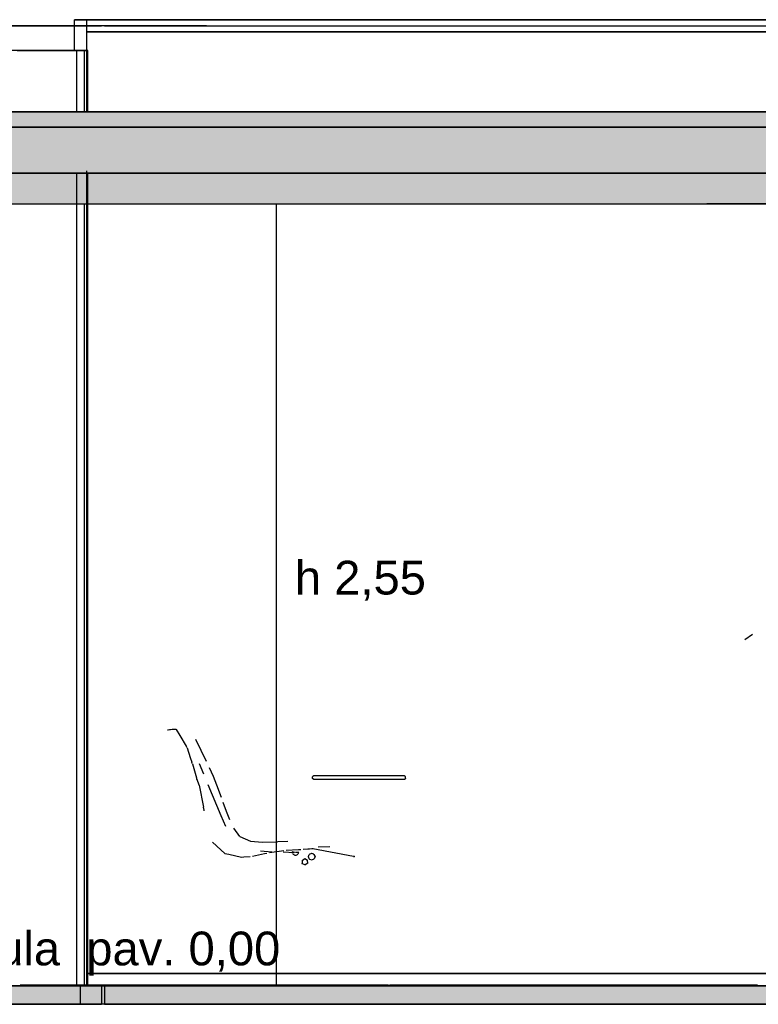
# Model space of a CAD drawing. Header units: millimetres. Extents: x -8297 to 34045, y -61360 to 6071.
# Tile 15 of 68: x 15863 to 18270, y -50060 to -46850. Entities that reach past the tile are written whole.
import ezdxf
from ezdxf.enums import TextEntityAlignment as Align

# ---------------------------------------------------------------- set-up
doc = ezdxf.new("R2010")
doc.units = ezdxf.units.MM
for name, color, linetype in [('S-QUOTE', 40, 'Continuous'), ('S-TAGLIO-ARR', 9, 'Continuous'), ('S-TAGLIO-CS', 9, 'Continuous'), ('S-TAGLIO-PAV', 33, 'Continuous'), ('S-TAGLIO-SOFF', 8, 'Continuous'), ('S-TESTI', 7, 'Continuous'), ('S-VISTA', 8, 'Continuous'), ('S-VISTA-ARREDI', 9, 'Continuous')]:
    doc.layers.add(name, color=color, linetype=linetype)
doc.styles.add('VISIO', font='arial.ttf')

msp = doc.modelspace()

# ---------------------------------------------------------------- hatches: boundary and pattern name
at = {"layer": 'S-TAGLIO-CS'}
for points in [[(14856, -47200), (13656, -47200), (13640, -47200), (13624, -47200), (13624, -47150), (18844, -47150), (18876, -47150), (18876, -47200), (18860, -47200), (14856, -47200)], [(13656, -47200), (14856, -47200), (18860, -47200), (18876, -47200), (18876, -47350), (18860, -47350), (18834, -47350), (18306, -47350), (18262, -47350), (17644, -47350), (14162, -47350), (14002, -47350), (13956, -47350), (13944, -47350), (13660, -47350), (13640, -47350), (13624, -47350), (13624, -47200), (13640, -47200), (13656, -47200)], [(18834, -47450), (18306, -47450), (18262, -47450), (18102, -47450), (14002, -47450), (13956, -47450), (13944, -47450), (13660, -47450), (13276, -47450), (13276, -47424), (13276, -47350), (13624, -47350), (13640, -47350), (13660, -47350), (13944, -47350), (13956, -47350), (14002, -47350), (14162, -47350), (17644, -47350), (18262, -47350), (18306, -47350), (18834, -47350), (18860, -47350), (18876, -47350), (19224, -47350), (19224, -47364), (19224, -47450), (18834, -47450)]]:
    msp.add_hatch(color=9, dxfattribs=at).paths.add_polyline_path(points)
at = {"layer": 'S-TAGLIO-PAV'}
for points in [[(11410, -50060), (11410, -50040), (11410, -50000), (11766, -50000), (12252, -50000), (12254, -50000), (12256, -50000), (13456, -50000), (13458, -50000), (13460, -50000), (14176, -50000), (14660, -50000), (14662, -50000), (14802, -50000), (15460, -50000), (15862, -50000), (15864, -50000), (16360, -50000), (16472, -50000), (17064, -50000), (17066, -50000), (17068, -50000), (18268, -50000), (18270, -50000), (18272, -50000), (19230, -50000), (19230, -50008), (19230, -50060), (16472, -50060), (16360, -50060), (15582, -50060), (14856, -50060), (13860, -50060), (13668, -50060), (13432, -50060), (13170, -50060), (12926, -50060), (12854, -50060), (12716, -50060), (11410, -50060)], [(17064, -50000), (16472, -50000), (16360, -50000), (15864, -50000), (15864, -49998), (15976, -49998), (16488, -49998), (16568, -49998), (17064, -49998), (17064, -50000)], [(18268, -50000), (17068, -50000), (17068, -49998), (17968, -49998), (18268, -49998), (18268, -50000)]]:
    msp.add_hatch(color=33, dxfattribs=at).paths.add_polyline_path(points)

# ---------------------------------------------------------------- linework, layer by layer
at = {"layer": 'S-QUOTE'}
msp.add_line((16700, -49998), (16700, -47450), dxfattribs=at)
at = {"layer": 'S-TAGLIO-ARR'}
for p, q in [((18226.3, -48871.2), (18251.2, -48853.1)), ((16345.3, -49165), (16346.7, -49165)), ((16346.7, -49165), (16351.3, -49164.3)), ((16351.3, -49164.3), (16352.7, -49164)), ((16352.7, -49164), (16354.2, -49164)), ((16354.2, -49164), (16359.9, -49163.4)), ((16359.9, -49163.4), (16361, -49163)), ((16361, -49163), (16362.4, -49163)), ((16362.4, -49163), (16371.8, -49163)), ((16372, -49163), (16372.8, -49164.4)), ((16372.8, -49164.4), (16385.3, -49183.9)), ((16385.3, -49183.9), (16406.3, -49218.6)), ((16406.6, -49219.9), (16406.3, -49218.6)), ((16408.7, -49224), (16406.6, -49219.9)), ((16408.7, -49224), (16418.9, -49255.4)), ((16418.9, -49255.4), (16424.3, -49270.6)), ((16424.6, -49271.6), (16424.3, -49270.6)), ((16426, -49275.7), (16424.6, -49271.6)), ((16426, -49275.7), (16435.5, -49306.4)), ((16435.5, -49306.4), (16440, -49321.6)), ((16440.3, -49322.9), (16440, -49321.6)), ((16441, -49327), (16440.3, -49322.9)), ((16441, -49327), (16441.3, -49327.6)), ((16448.5, -49346.1), (16441.3, -49327.6)), ((16817, -49318), (16820.3, -49314.7)), ((16817, -49319), (16817, -49318)), ((16817, -49324), (16817, -49319)), ((16820.3, -49326.5), (16817, -49324)), ((16820.3, -49314.7), (16821, -49314)), ((16821, -49327), (16820.3, -49326.5)), ((16821, -49314), (16826.1, -49314)), ((16826.1, -49327), (16821, -49327)), ((16826.1, -49314), (16842, -49314)), ((16842, -49327), (16826.1, -49327)), ((16842, -49314), (16853.4, -49314)), ((16853.4, -49327), (16842, -49327)), ((16853.4, -49314), (16857.8, -49314)), ((16857.8, -49327), (16853.4, -49327)), ((16857.8, -49314), (16862, -49314)), ((16862, -49327), (16857.8, -49327)), ((16862, -49314), (16891.6, -49314)), ((16891.6, -49327), (16862, -49327)), ((16891.6, -49314), (16899.6, -49314)), ((16899.6, -49327), (16891.6, -49327)), ((16899.6, -49314), (16929.2, -49314)), ((16929.2, -49327), (16899.6, -49327)), ((16929.2, -49314), (16958.8, -49314)), ((16958.8, -49327), (16929.2, -49327)), ((16958.8, -49314), (16988.3, -49314)), ((16988.3, -49327), (16958.8, -49327)), ((16988.3, -49314), (17020.2, -49314)), ((17020.2, -49327), (16988.3, -49327)), ((17020.2, -49314), (17049.8, -49314)), ((17049.8, -49327), (17020.2, -49327)), ((17049.8, -49314), (17079.4, -49314)), ((17079.4, -49327), (17049.8, -49327)), ((17079.4, -49314), (17082, -49314)), ((17082, -49327), (17079.4, -49327)), ((17082, -49314), (17093.9, -49314)), ((17093.9, -49327), (17082, -49327)), ((17093.9, -49314), (17117, -49314)), ((17117, -49327), (17093.9, -49327)), ((17117, -49314), (17117.8, -49314.8)), ((17120.2, -49324.6), (17117, -49327)), ((17117.8, -49314.8), (17121, -49318)), ((17121, -49324), (17120.2, -49324.6)), ((17121, -49319.1), (17121, -49318)), ((17121, -49324), (17121, -49319.1)), ((16448.5, -49346.1), (16461.8, -49417.8)), ((16464.1, -49427.2), (16461.8, -49417.8)), ((16464.2, -49429.5), (16464.1, -49427.2)), ((16491.2, -49531), (16518.6, -49556.6)), ((16518.6, -49556.6), (16531.5, -49567.8)), ((16677, -49565.6), (16716.5, -49560)), ((16716.5, -49560), (16724, -49558.9)), ((16732, -49558), (16771.5, -49555.5)), ((16771.5, -49555.5), (16779, -49554.9)), ((16787, -49554.6), (16801.8, -49553.3)), ((16801.8, -49553.3), (16808, -49553)), ((16808, -49553), (16814.8, -49552.4)), ((16814.8, -49552.4), (16819.4, -49552)), ((16819, -49552), (16951.4, -49576.5)), ((16531.5, -49567.8), (16544.9, -49571)), ((16544.9, -49571), (16586, -49580)), ((16586, -49580), (16594, -49579.5)), ((16594, -49579.5), (16614, -49577.8)), ((16622, -49576.6), (16661.5, -49568.4)), ((16661.5, -49568.4), (16669, -49566.9)), ((16751, -49563), (16751.5, -49564.8)), ((16761.2, -49564.9), (16751, -49563)), ((16752, -49567), (16751.5, -49564.8)), ((16752, -49567), (16753.1, -49569.2)), ((16753.1, -49569.2), (16754, -49570.5)), ((16754, -49570.5), (16756.2, -49571.6)), ((16756.2, -49571.6), (16758, -49573)), ((16758, -49573), (16759.8, -49573.5)), ((16759.8, -49573.5), (16762, -49574)), ((16762, -49574), (16763.8, -49573.5)), ((16762.6, -49564.3), (16762.3, -49564.1)), ((16772.5, -49564.7), (16762.7, -49565.1)), ((16763.8, -49573.5), (16766.5, -49573)), ((16766.5, -49573), (16768.2, -49571.4)), ((16768.2, -49571.4), (16770, -49570)), ((16771.1, -49568.4), (16770, -49570)), ((16771.1, -49568.4), (16772, -49567)), ((16772, -49567), (16772.5, -49564.7)), ((16783.7, -49590.7), (16783.5, -49600.6)), ((16783.7, -49590.7), (16792.3, -49585)), ((16792.3, -49585), (16801, -49589.8)), ((16802, -49599.6), (16801, -49589.8)), ((16804, -49578.2), (16806.7, -49571.9)), ((16804.3, -49578.9), (16804, -49578.2)), ((16807, -49586.1), (16804.3, -49578.9)), ((16806.7, -49571.9), (16807, -49571.1)), ((16814.2, -49568.4), (16807, -49571.1)), ((16807, -49586.1), (16807.8, -49586.4)), ((16807.8, -49586.4), (16815, -49589.1)), ((16815, -49568.1), (16814.2, -49568.4)), ((16821.3, -49570.8), (16815, -49568.1)), ((16815, -49589.1), (16815.8, -49588.8)), ((16815.8, -49588.8), (16823, -49586.1)), ((16822, -49571.1), (16821.3, -49570.8)), ((16822, -49571.1), (16825.6, -49577.5)), ((16823.3, -49585.5), (16823, -49586.1)), ((16826, -49578.2), (16823.3, -49585.5)), ((16825.6, -49577.5), (16826, -49578.2)), ((16951.4, -49576.5), (16953.6, -49576.8)), ((16953, -49579.9), (16953, -49579)), ((16953.2, -49578.8), (16954, -49578)), ((16953.6, -49576.8), (16954, -49577)), ((16954, -49577.8), (16954, -49577)), ((16783, -49600.8), (16783.5, -49600.6)), ((16792.9, -49605.8), (16783, -49600.9)), ((16793, -49605.9), (16793.2, -49605.4)), ((16802, -49599.6), (16793.2, -49605.4))]:
    msp.add_line(p, q, dxfattribs=at)
at = {"layer": 'S-TAGLIO-CS'}
for p, q in [((18844.5, -47150), (13625, -47150)), ((13655.5, -47200), (18875, -47200)), ((18859.6, -47200), (14855.7, -47200)), ((13640.4, -47350), (17644.3, -47350)), ((18262.5, -47350), (14162.3, -47350)), ((18859.6, -47350), (17644.3, -47350)), ((18305.6, -47350), (18262.5, -47350)), ((14002.4, -47450), (18102.7, -47450)), ((18262.5, -47450), (18102.7, -47450)), ((18305.6, -47450), (18262.5, -47450))]:
    msp.add_line(p, q, dxfattribs=at)
at = {"layer": 'S-TAGLIO-PAV'}
for p, q in [((16359.9, -50000), (15460.4, -50000)), ((15862.6, -50000), (15865, -50000)), ((15977, -49998), (15865, -49998)), ((15865, -49999.1), (15865, -49998)), ((15865, -49999.1), (15865, -50000)), ((16487.8, -49998), (15977, -49998)), ((16472.6, -50000), (16359.9, -50000)), ((16472.6, -50000), (19230, -50000)), ((16568, -49998), (16487.8, -49998)), ((16568, -49998), (17065, -49998)), ((17065, -49999.1), (17065, -49998)), ((17065, -49999.1), (17065, -50000)), ((17066.4, -50000), (17065, -50000)), ((17066.4, -50000), (17066.9, -50000)), ((17066.9, -50000), (17068, -50000)), ((17968.6, -49998), (17068, -49998)), ((17068, -49999.5), (17068, -49998)), ((17968.6, -49998), (18268, -49998)), ((18268, -49998.5), (18268, -50000)), ((18270.3, -50000), (18268, -50000)), ((16359.9, -50060), (15581.2, -50060)), ((16472.6, -50060), (16359.9, -50060)), ((19230, -50060), (16472.6, -50060))]:
    msp.add_line(p, q, dxfattribs=at)
at = {"layer": 'S-TAGLIO-SOFF'}
for p, q in [((16359.9, -46870), (13667.2, -46870)), ((16472.6, -46870), (16359.9, -46870)), ((16472.6, -46870), (19230, -46870))]:
    msp.add_line(p, q, dxfattribs=at)
at = {"layer": 'S-VISTA'}
for p, q in [((16042, -46850), (16082, -46850)), ((16082, -46850), (16042, -46850)), ((16042, -46950), (16042, -46850)), ((16042, -46950), (16042, -46850)), ((16082, -47150), (16082, -46850)), ((16082, -47150), (16082, -46850)), ((16082, -46850), (19139, -46850)), ((19139, -46850), (16082, -46850)), ((16082, -46890), (16082, -46850)), ((16082, -46890), (16082, -46850)), ((15200, -46870), (16060, -46870)), ((16060, -46870), (16130, -46870)), ((16082, -46890), (19139, -46890)), ((19139, -46890), (16082, -46890)), ((16082, -46890), (19139, -46890)), ((19139, -46890), (16082, -46890)), ((16082, -47141.6), (16082, -46890)), ((16082, -47141.6), (16082, -46890)), ((16140, -46870), (19140, -46870)), ((16050, -46950), (15200, -46950)), ((15855, -46950), (16050, -46950)), ((16005, -46950), (16085, -46950)), ((16075, -46950), (16005, -46950)), ((16085, -46950), (16050, -46950)), ((16050, -47150), (16050, -46950)), ((16075, -47150), (16075, -46950)), ((16085, -47150), (16085, -46950)), ((16085, -47150), (16085, -46950)), ((13625, -47150), (18875, -47150)), ((13625, -47200), (18875, -47200)), ((13625, -47200), (18875, -47200)), ((16082, -49960), (16082, -47343)), ((16082, -49960), (16082, -47343)), ((13625, -47350), (18875, -47350)), ((15200, -47350), (16050, -47350)), ((16050, -50000), (16050, -47350)), ((16050, -47350), (16085, -47350)), ((16050, -47450), (16050, -47350)), ((16082, -50000), (16082, -47350)), ((16085, -50000), (16085, -47350)), ((16085, -50000), (16085, -47350)), ((16085, -47450), (16085, -47350)), ((16085, -47450), (16085, -47350)), ((16092.6, -47350), (19179, -47350)), ((15200, -47450), (16050, -47450)), ((16050, -47450), (16085, -47450)), ((16075, -50000), (16075, -47450)), ((16082, -50000), (16082, -47450)), ((16092.6, -47450), (19179, -47450)), ((16082, -49960), (18637.9, -49960)), ((18637.9, -49960), (16082, -49960)), ((16082, -50000), (16082, -49960)), ((16082, -50000), (16082, -49960)), ((16082, -49960), (18637.9, -49960)), ((18637.9, -49960), (16082, -49960)), ((16050, -50000), (15200, -50000)), ((15200, -50000), (16060, -50000)), ((16060, -49998), (15865, -49998)), ((16060, -50000), (15865, -50000)), ((16085, -50000), (16050, -50000)), ((16130, -49998), (16060, -49998)), ((16060, -50000), (16130, -50000)), ((16060, -50000), (16060, -50060)), ((16130, -50000), (16060, -50000)), ((16082, -50000), (18637.9, -50000)), ((18637.9, -50000), (16082, -50000)), ((16130, -50000), (16130, -50060)), ((17065, -49998), (16140, -49998)), ((16140, -50000), (19140, -50000)), ((16140, -50000), (16140, -50060)), ((17065, -50000), (16140, -50000)), ((17068, -49998), (18268, -49998)), ((18268, -49998), (17068, -49998)), ((17068, -49998), (18268, -49998)), ((18268, -50000), (17068, -50000)), ((17068, -50000), (18268, -50000)), ((17068, -50000), (18268, -50000)), ((15200, -50060), (16060, -50060)), ((16060, -50060), (16130, -50060)), ((16140, -50060), (19140, -50060))]:
    msp.add_line(p, q, dxfattribs=at)
at = {"layer": 'S-VISTA-ARREDI'}
for p, q in [((16455, -49233), (16437, -49197)), ((16472, -49268), (16455, -49233)), ((16463, -49310), (16449, -49276)), ((16481, -49288), (16494, -49316)), ((16494, -49316), (16505, -49344)), ((16492, -49378), (16477, -49344)), ((16505, -49344), (16520, -49385)), ((16506, -49412), (16492, -49378)), ((16520, -49446), (16506, -49412)), ((16537, -49431), (16526, -49402)), ((16548, -49459), (16537, -49431)), ((16535, -49480), (16520, -49446)), ((16581, -49513), (16561, -49486)), ((16581, -49513), (16615, -49528)), ((16615, -49528), (16655, -49531)), ((16655, -49531), (16703, -49530)), ((16737, -49529), (16703, -49530)), ((16685, -49564), (16648, -49561)), ((16874, -49547), (16836, -49548)), ((16758, -49566), (16722, -49564))]:
    msp.add_line(p, q, dxfattribs=at)

# ---------------------------------------------------------------- texts
at = {"layer": 'S-QUOTE', "style": 'VISIO'}
msp.add_text('h 2,55', height=110, dxfattribs=at).set_placement((16760, -48724))
at = {"layer": 'S-TESTI', "style": 'VISIO'}
msp.add_text('Aula  pav. 0,00', height=110, dxfattribs=at).set_placement((16200, -49878), align=Align.MIDDLE_CENTER)

doc.saveas('drawing.dxf')
